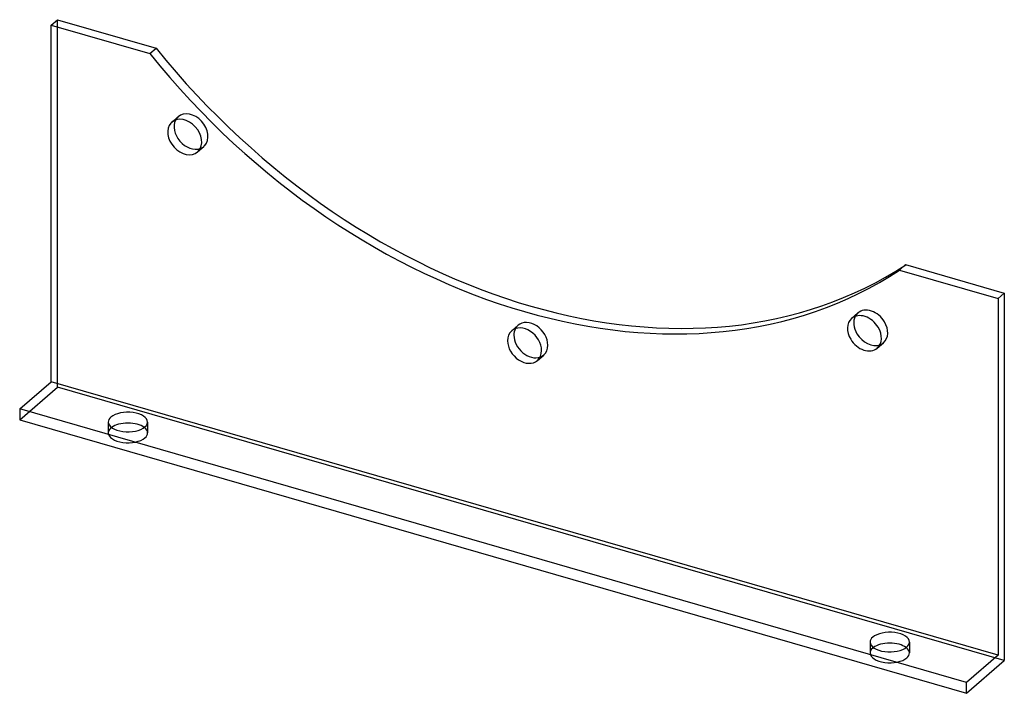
# Model space of a CAD drawing. Header units: millimetres. Extents: x -157 to 157, y -107 to 107.
import ezdxf

# ---------------------------------------------------------------- set-up
doc = ezdxf.new("R2010")
doc.units = ezdxf.units.MM
doc.layers.add('HIDDEN', color=7, linetype='Continuous')
doc.layers.add('THICK', color=7, linetype='Continuous')

msp = doc.modelspace()

# ---------------------------------------------------------------- linework, layer by layer
at = {"layer": 'HIDDEN'}
for p, q in [((-144.69, -9.76), (-144.69, 107.15)), ((-108.26, 74.56), (-106.26, 76.29)), ((-100.08, 65.11), (-98.08, 66.84)), ((108.08, 12.11), (110.08, 13.84)), ((-0.09, 8.19), (1.91, 9.92)), ((116.26, 2.66), (118.26, 4.39)), ((8.09, -1.26), (10.09, 0.47)), ((-156.69, -20.15), (-144.69, -9.76)), ((156.69, -96.76), (-144.69, -9.76)), ((-128.49, -20.86), (-128.49, -24.32)), ((-115.99, -20.86), (-115.99, -24.32)), ((113.99, -90.86), (113.99, -94.32)), ((126.49, -90.86), (126.49, -94.32))]:
    msp.add_line(p, q, dxfattribs=at)
for centre, major_axis, ratio, start_param, end_param in [((-102.17, 71.57), (-4.09, 4.72), 0.75, 0.085406, 0.286101), ((-102.17, 71.57), (-4.09, 4.72), 0.75, -0.00004, 0.085406), ((-102.17, 71.57), (-4.09, 4.72), 0.75, -3.056187, -0.00004), ((-102.17, 71.57), (-4.09, 4.72), 0.75, 2.855492, 3.141552), ((-102.17, 71.57), (-4.09, 4.72), 0.75, 3.141552, 3.226999), ((114.17, 9.12), (-4.09, 4.72), 0.75, 0.000117, 0.286101), ((114.17, 9.12), (-4.09, 4.72), 0.75, -1.79955, 0.000117), ((6, 5.2), (-4.09, 4.72), 0.75, -0.000041, 0.286101), ((6, 5.2), (-4.09, 4.72), 0.75, -2.427868, -0.000041), ((114.17, 9.12), (-4.09, 4.72), 0.75, -3.141476, -1.79955), ((6, 5.2), (-4.09, 4.72), 0.75, 3.141552, 3.855317), ((114.17, 9.12), (-4.09, 4.72), 0.75, 2.855492, 3.141709), ((6, 5.2), (-4.09, 4.72), 0.75, 2.855492, 3.141552), ((-122.24, -24.32), (6.25, 0), 0.5, 2.617994, 3.141499), ((-122.24, -24.32), (6.25, 0), 0.5, 3.141499, 5.759587), ((-122.24, -24.32), (6.25, 0), 0.5, 2.554125, 2.617994), ((-122.24, -24.32), (6.25, 0), 0.5, -0.000094, 0.587468), ((-122.24, -24.32), (6.25, 0), 0.5, -0.523599, -0.000094), ((120.24, -94.32), (6.25, 0), 0.5, 2.617994, 3.141499), ((120.24, -94.32), (6.25, 0), 0.5, 2.554125, 2.617994), ((120.24, -94.32), (6.25, 0), 0.5, -0.000094, 0.587468), ((120.24, -94.32), (6.25, 0), 0.5, 3.141499, 5.759587), ((120.24, -94.32), (6.25, 0), 0.5, -0.523599, -0.000094)]:
    msp.add_ellipse(centre, major_axis=major_axis, ratio=ratio, start_param=start_param, end_param=end_param, dxfattribs=at)
at = {"layer": 'THICK'}
for p, q in [((-146.69, 105.42), (-144.69, 107.15)), ((-144.69, 107.15), (-113.29, 98.09)), ((-146.69, -8.03), (-146.69, 105.42)), ((-146.69, 105.42), (-115.29, 96.36)), ((-115.29, 96.36), (-113.29, 98.09)), ((125.29, 29.22), (123.29, 27.48)), ((125.29, 29.22), (156.69, 20.15)), ((123.29, 27.48), (154.69, 18.42)), ((154.69, 18.42), (156.69, 20.15)), ((156.69, 20.15), (156.69, -96.76)), ((154.69, 18.42), (154.69, -95.03)), ((-156.69, -16.69), (-146.69, -8.03)), ((154.69, -95.03), (-146.69, -8.03)), ((-156.69, -16.69), (-156.69, -20.15)), ((144.69, -103.69), (-156.69, -16.69)), ((-156.69, -20.15), (144.69, -107.15)), ((154.69, -95.03), (144.69, -103.69)), ((144.69, -107.15), (156.69, -96.76)), ((144.69, -107.15), (144.69, -103.69))]:
    msp.add_line(p, q, dxfattribs=at)
for centre, major_axis, ratio, start_param, end_param in [((6, 189.23), (-130.93, 151.19), 0.75, 1.524759, 3.044283), ((4, 187.49), (130.93, -151.19), 0.75, -1.616834, -0.09731), ((-104.17, 69.84), (4.09, -4.72), 0.75, 0.085406, 3.141552), ((-102.17, 71.57), (-4.09, 4.72), 0.75, 0.286101, 2.855492), ((-104.17, 69.84), (4.09, -4.72), 0.75, -3.056187, -0.00004), ((-104.17, 69.84), (4.09, -4.72), 0.75, 3.141552, 3.226999), ((-104.17, 69.84), (4.09, -4.72), 0.75, -0.00004, 0.085406), ((112.17, 7.38), (4.09, -4.72), 0.75, 1.342043, 3.141709), ((114.17, 9.12), (-4.09, 4.72), 0.75, 0.286101, 1.342043), ((4, 3.46), (4.09, -4.72), 0.75, 0.713724, 3.141552), ((112.17, 7.38), (4.09, -4.72), 0.75, -3.141476, -1.79955), ((4, 3.46), (4.09, -4.72), 0.75, 3.141552, 3.855317), ((6, 5.2), (-4.09, 4.72), 0.75, 0.286101, 0.713724), ((6, 5.2), (-4.09, 4.72), 0.75, 0.713724, 2.855492), ((114.17, 9.12), (-4.09, 4.72), 0.75, 1.342043, 2.855492), ((112.17, 7.38), (4.09, -4.72), 0.75, 0.000117, 1.342043), ((4, 3.46), (4.09, -4.72), 0.75, -2.427868, -0.000041), ((112.17, 7.38), (4.09, -4.72), 0.75, -1.79955, 0.000117), ((4, 3.46), (4.09, -4.72), 0.75, -0.000041, 0.713724), ((-122.24, -20.86), (-6.25, 0), 0.5, 3.141499, 5.759587), ((-122.24, -20.86), (-6.25, 0), 0.5, -0.523599, -0.000094), ((-122.24, -20.86), (-6.25, 0), 0.5, -0.000094, 2.617994), ((-122.24, -24.32), (6.25, 0), 0.5, 0.587468, 2.554125), ((-122.24, -20.86), (-6.25, 0), 0.5, 2.617994, 3.141499), ((120.24, -90.86), (-6.25, 0), 0.5, 3.141499, 5.759587), ((120.24, -90.86), (-6.25, 0), 0.5, -0.523599, -0.000094), ((120.24, -90.86), (-6.25, 0), 0.5, -0.000094, 2.617994), ((120.24, -90.86), (-6.25, 0), 0.5, 2.617994, 3.141499), ((120.24, -94.32), (6.25, 0), 0.5, 0.587468, 2.554125)]:
    msp.add_ellipse(centre, major_axis=major_axis, ratio=ratio, start_param=start_param, end_param=end_param, dxfattribs=at)

doc.saveas('drawing.dxf')
